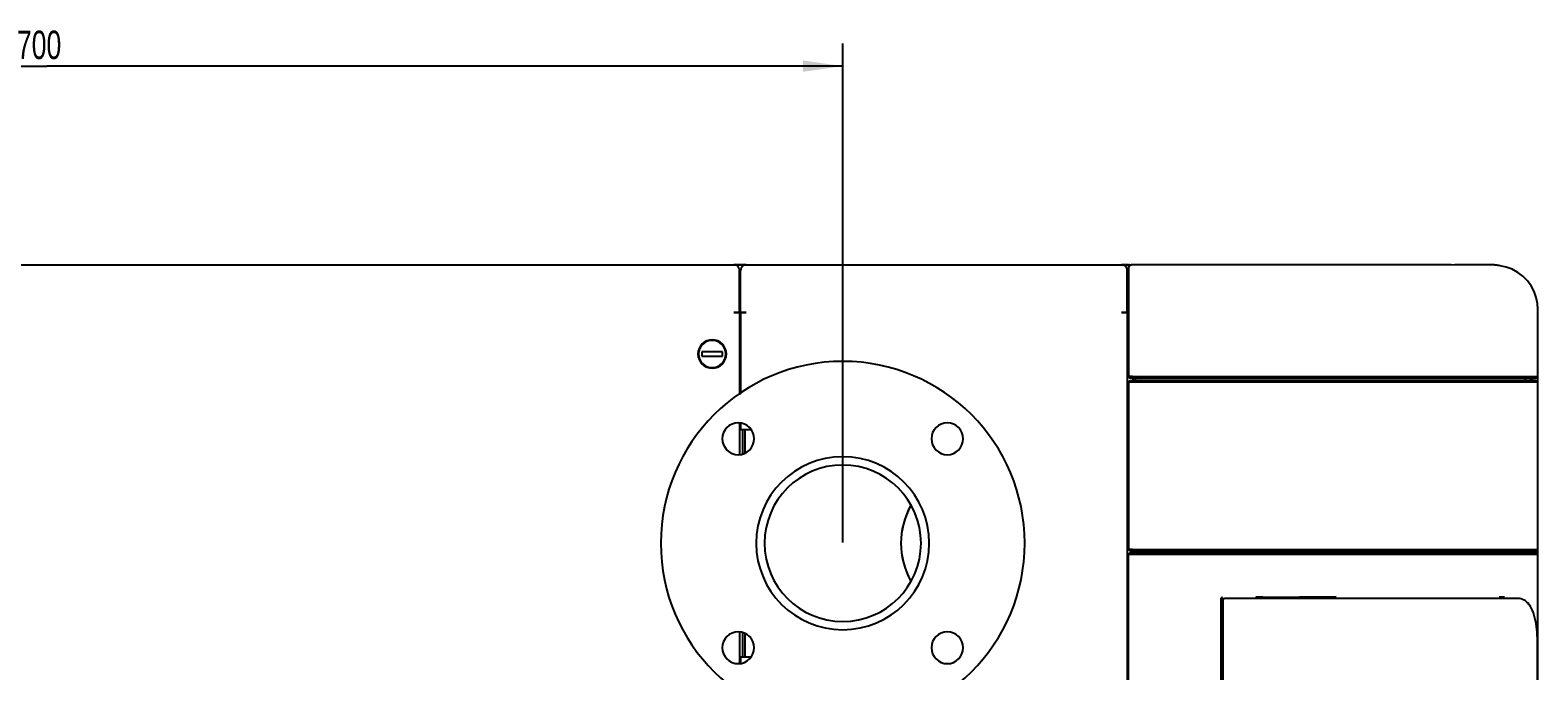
# Model space of a CAD drawing. Extents: x 197 to 960, y 137 to 662.
# Tile 19 of 49: x 586 to 719, y 240 to 296. Entities that reach past the tile are written whole.
import ezdxf

# ---------------------------------------------------------------- set-up
doc = ezdxf.new("R2010")
doc.units = 0
doc.header["$LTSCALE"] = 65.395
doc.header["$MEASUREMENT"] = 0
doc.layers.get('0').update_dxf_attribs({"linetype": 'CONTINUOUS'})
for name, color, linetype in [('127-344632_DXF_CONTINUOUS_LINE', 7, 'CONTINUOUS'), ('127-344633_DXF_CONTINUOUS_LINE', 7, 'CONTINUOUS'), ('127-344641_DXF_CONTINUOUS_LINE', 7, 'CONTINUOUS'), ('127-344646_DXF_CONTINUOUS_LINE', 7, 'CONTINUOUS'), ('127-344660_DXF_CONTINUOUS_LINE', 7, 'CONTINUOUS'), ('133-357614_DXF_DIMENSION', 7, 'CONTINUOUS'), ('133-357738_DXF_CONTINUOUS_LINE', 7, 'CONTINUOUS'), ('133-357816_DXF_CONTINUOUS_LINE', 7, 'CONTINUOUS'), ('133-357871_DXF_CONTINUOUS_LINE', 7, 'CONTINUOUS'), ('133-357918_DXF_CONTINUOUS_LINE', 7, 'CONTINUOUS'), ('133-358078_DXF_CONTINUOUS_LINE', 7, 'CONTINUOUS'), ('133-358082_DXF_CONTINUOUS_LINE', 7, 'CONTINUOUS'), ('133-358250_DXF_CONTINUOUS_LINE', 7, 'CONTINUOUS'), ('86-314702_DXF_CONTINUOUS_LINE', 7, 'CONTINUOUS')]:
    doc.layers.add(name, color=color, linetype=linetype)
doc.styles.get("Standard").update_dxf_attribs({"font": 'txt', "width": 0.7})
doc.dimstyles.get("Standard").update_dxf_attribs({"dimtxt": 0.18, "dimasz": 0.18, "dimexe": 0.18, "dimexo": 0.0625, "dimgap": 0.09, "dimtad": 0, "dimtih": 1, "dimtoh": 1, "dimdec": 4, "dimzin": 0, "dimdsep": 46, "dimtxsty": 'Standard', "dimcen": 0.09, "dimadec": 0, "dimazin": 0, "dimtfac": 1, "dimtdec": 4, "dimtofl": 0, "dimtmove": 0, "dimatfit": 3, "dimfxl": 1, "dimtolj": 1, "dimtzin": 0, "dimarcsym": 0})

# ---------------------------------------------------------------- blocks, each defined once
blk = doc.blocks.new('_FILLED')
at = {"color": 0, "linetype": 'ByBlock'}
blk.add_solid([(0, 0), (-1, 0.143), (-1, -0.143)], dxfattribs=at)
blk = doc.blocks.new('*D6')
at = {"layer": '133-357614_DXF_DIMENSION', "color": 2, "linetype": 'Continuous', "transparency": 16777216}
for p, q in [((517.55, 251.3), (517.55, 295.22)), ((657.55, 251.3), (657.55, 295.22)), ((517.55, 293.22), (587.55, 293.22)), ((657.55, 293.22), (587.55, 293.22))]:
    blk.add_line(p, q, dxfattribs=at)
at = {"layer": '133-357614_DXF_DIMENSION', "color": 2, "linetype": 'Continuous', "transparency": 16777216, "xscale": 3.5, "yscale": 3.5, "zscale": 3.5, "rotation": 180}
blk.add_blockref('_FILLED', (517.55, 293.22), dxfattribs=at)
at = {"layer": '133-357614_DXF_DIMENSION', "color": 2, "linetype": 'Continuous', "transparency": 16777216, "xscale": 3.5, "yscale": 3.5, "zscale": 3.5}
blk.add_blockref('_FILLED', (657.55, 293.22), dxfattribs=at)
at = {"layer": '133-357614_DXF_DIMENSION', "color": 5, "linetype": 'Continuous', "transparency": 16777216, "width": 0.7}
blk.add_text('700', height=2.5, dxfattribs=at).set_placement((584.93, 293.84))

msp = doc.modelspace()

# ---------------------------------------------------------------- linework, layer by layer
at = {"layer": '127-344632_DXF_CONTINUOUS_LINE', "color": 7, "linetype": 'Continuous'}
for p, q in [((682.67138, 275.41446), (682.67007, 275.38383)), ((682.67007, 275.38382), (682.67007, 275.38383)), ((682.67007, 275.38383), (682.67007, 275.36843)), ((682.67007, 275.36843), (682.67007, 275.34418)), ((682.67007, 275.34418), (682.67007, 275.33756)), ((682.67007, 275.24911), (682.67007, 275.33756)), ((682.67007, 275.33756), (682.67007, 271.8401)), ((682.6752, 275.44438), (682.67138, 275.41446)), ((683.07501, 275.74418), (683.07007, 275.74418)), ((710.23013, 275.74418), (683.07501, 275.74418)), ((710.30084, 275.74418), (710.23013, 275.74418)), ((710.47007, 275.74418), (710.30084, 275.74418)), ((710.60843, 275.74418), (710.47007, 275.74418)), ((710.7251, 275.74418), (710.60843, 275.74418)), ((711.03576, 275.74418), (710.7251, 275.74418)), ((714.8582, 275.69704), (711.04069, 275.74415)), ((682.67007, 271.8401), (682.67007, 265.90387)), ((682.67007, 271.8401), (682.67007, 265.90387)), ((718.66782, 265.90387), (718.66782, 271.84011)), ((682.57007, 270.24662), (682.67007, 270.24662)), ((682.57007, 265.20192), (682.67007, 265.20441)), ((682.67007, 265.90387), (682.83007, 265.74387)), ((682.83007, 265.74387), (682.67007, 265.90387)), ((683.03209, 265.74387), (682.83007, 265.74387)), ((683.03209, 265.74387), (683.07929, 265.74387)), ((683.07929, 265.54387), (683.07929, 265.74387)), ((683.07929, 265.74387), (683.27007, 265.74387)), ((683.27007, 265.74387), (683.78589, 265.74387)), ((683.27007, 265.74387), (683.27007, 265.54387)), ((683.78589, 265.74387), (715.82561, 265.74387)), ((715.82561, 265.74387), (716.07929, 265.74387)), ((716.07929, 265.74387), (716.2175, 265.74387)), ((716.2175, 265.74387), (716.82104, 265.74387)), ((716.82104, 265.74387), (717.5925, 265.74387)), ((717.5925, 265.54387), (717.5925, 265.74387)), ((717.5925, 265.74387), (718.50781, 265.74387)), ((718.50782, 265.74387), (718.66782, 265.90387)), ((718.66782, 265.90387), (718.6678, 265.90387)), ((682.57007, 264.6044), (682.67007, 264.60689)), ((682.67007, 264.59344), (682.57007, 264.59102)), ((682.67007, 261.25065), (682.57007, 261.18836)), ((682.57007, 261.14387), (682.67007, 261.14387)), ((682.67007, 260.94387), (682.57007, 260.94387))]:
    msp.add_line(p, q, dxfattribs=at)
for points in [[(682.95828, 275.73659), (682.93826, 275.73191), (682.91772, 275.72584), (682.89683, 275.71827), (682.87585, 275.70913), (682.85501, 275.6984), (682.83447, 275.68606), (682.81439, 275.67206), (682.7949, 275.6564), (682.77618, 275.63905), (682.7584, 275.62003), (682.74172, 275.59936), (682.72634, 275.57708), (682.71244, 275.55326), (682.70018, 275.52796), (682.68977, 275.50129), (682.68139, 275.47339), (682.6752, 275.44438)], [(682.99574, 275.74221), (682.97749, 275.73997), (682.95828, 275.73659)], [(683.03717, 275.74409), (683.02687, 275.74395), (683.01304, 275.74348), (682.99574, 275.74221)], [(683.06927, 275.74418), (683.0598, 275.74417), (683.04789, 275.74415), (683.03717, 275.74409)], [(711.03576, 275.74418), (711.03909, 275.74417), (711.04069, 275.74415)], [(718.66782, 271.84011), (718.63692, 272.32739), (718.52664, 272.87415), (718.33854, 273.39954), (718.07643, 273.89255), (717.74577, 274.34269), (717.35354, 274.74039), (716.90801, 275.07724), (716.41867, 275.34614), (715.89594, 275.54149), (715.35076, 275.65932), (714.8582, 275.69703)], [(683.03371, 265.90387), (682.89483, 265.90387), (682.7768, 265.90387), (682.69782, 265.90387), (682.67007, 265.90387)], [(683.03371, 265.90387), (686.51266, 265.90387), (689.95561, 265.90387), (693.33028, 265.90387), (696.60506, 265.90387), (699.74926, 265.90387), (702.7334, 265.90387), (705.52954, 265.90387), (708.11147, 265.90387), (710.45498, 265.90387), (712.53813, 265.90387), (714.34138, 265.90387), (715.84785, 265.90387), (717.04341, 265.90387), (717.91686, 265.90387), (718.46002, 265.90387), (718.6678, 265.90387)]]:
    msp.add_lwpolyline(points, dxfattribs=at)
at = {"layer": '127-344633_DXF_CONTINUOUS_LINE', "color": 7, "linetype": 'Continuous'}
for p, q in [((682.83007, 250.44387), (682.67007, 250.28387)), ((682.67007, 246.56978), (682.67007, 250.28387)), ((682.83007, 250.44387), (683.07277, 250.44387)), ((683.07277, 250.44387), (717.594, 250.44387)), ((717.594, 250.44387), (717.63219, 250.44387)), ((717.63219, 250.44387), (717.71415, 250.44387)), ((717.71415, 250.44387), (717.97007, 250.44387)), ((717.97007, 250.44387), (718.00889, 250.44387)), ((718.00889, 250.44387), (718.00999, 250.44387)), ((718.00999, 250.44387), (718.01699, 250.44387)), ((718.01699, 250.44387), (718.50781, 250.44387)), ((718.66782, 250.28387), (718.50782, 250.44387)), ((718.6678, 250.28387), (718.66782, 250.28387)), ((718.66782, 221.54815), (718.66782, 250.28387)), ((682.67007, 246.11795), (682.67007, 246.56978)), ((682.67007, 244.96978), (682.67007, 246.11795)), ((690.83664, 166.68568), (690.83664, 246.40206)), ((690.83664, 246.40144), (690.83664, 246.40145)), ((690.92847, 246.49622), (690.92809, 246.49621)), ((693.89572, 246.47964), (693.83756, 246.4793)), ((694.49573, 246.48315), (693.89572, 246.47964)), ((700.92213, 246.52073), (694.49573, 246.48315)), ((715.72612, 246.50822), (715.27785, 246.50822)), ((682.67007, 244.51795), (682.67007, 244.96978)), ((682.67007, 162.80387), (682.67007, 244.51795))]:
    msp.add_line(p, q, dxfattribs=at)
for points in [[(682.67007, 250.28387), (682.6839, 250.28387), (682.72441, 250.28387), (682.78882, 250.28387), (682.87267, 250.28387), (682.97017, 250.28387), (683.07457, 250.28387)], [(683.07457, 250.28387), (685.85738, 250.28387), (688.6211, 250.28387), (691.34917, 250.28387), (694.02525, 250.28387), (696.63331, 250.28387), (699.15773, 250.28387), (701.58338, 250.28387), (703.89574, 250.28387), (706.08094, 250.28387), (708.12592, 250.28387), (710.0184, 250.28387), (711.74706, 250.28387), (713.30154, 250.28387), (714.67253, 250.28387), (715.85181, 250.28387), (716.83233, 250.28387), (717.60821, 250.28387), (718.17479, 250.28387), (718.5287, 250.28387), (718.6678, 250.28387)], [(682.67007, 246.56978), (682.66054, 246.56808), (682.63214, 246.56642), (682.58541, 246.56482), (682.57007, 246.56445)], [(682.67007, 246.11795), (682.66054, 246.11965), (682.63214, 246.12132), (682.58541, 246.12292), (682.57007, 246.12328)], [(690.83663, 246.40144), (690.83668, 246.40426), (690.84086, 246.42901), (690.85176, 246.45234), (690.86808, 246.47158), (690.8877, 246.48533), (690.90841, 246.49334), (690.92809, 246.49621)], [(694.49558, 246.50791), (694.48536, 246.50833), (694.45539, 246.50859), (694.40772, 246.50868), (694.34559, 246.50859), (694.27323, 246.50833), (694.19559, 246.50791), (694.11794, 246.50737), (694.04559, 246.50674), (693.98345, 246.50606), (693.93577, 246.50538), (693.9058, 246.50475), (693.89558, 246.50421)], [(682.67007, 244.96978), (682.66054, 244.96808), (682.63214, 244.96642), (682.58541, 244.96482), (682.57007, 244.96445)], [(682.67007, 244.51795), (682.66054, 244.51965), (682.63214, 244.52132), (682.58541, 244.52292), (682.57007, 244.52328)]]:
    msp.add_lwpolyline(points, dxfattribs=at)
at = {"layer": '127-344641_DXF_CONTINUOUS_LINE', "color": 7, "linetype": 'Continuous'}
for p, q in [((682.67007, 245.61009), (682.57007, 245.55024)), ((682.57007, 245.5014), (682.67007, 245.56125)), ((682.57007, 245.23114), (682.67007, 245.29099))]:
    msp.add_line(p, q, dxfattribs=at)
at = {"layer": '127-344646_DXF_CONTINUOUS_LINE', "color": 7, "linetype": 'Continuous'}
for p, q in [((690.97483, 246.38387), (691.11234, 246.38387)), ((690.97483, 246.38387), (690.97483, 166.70387)), ((693.8299, 246.38387), (691.11234, 246.38387)), ((693.89558, 246.38387), (693.8299, 246.38387)), ((694.49558, 246.38387), (693.89558, 246.38387)), ((694.96779, 246.38387), (694.49558, 246.38387)), ((695.93588, 246.38387), (694.96779, 246.38387)), ((697.47611, 246.38387), (695.93588, 246.38387)), ((715.86724, 246.38387), (697.47611, 246.38387)), ((715.86902, 246.38387), (715.86724, 246.38387)), ((716.94063, 246.38387), (715.86902, 246.38387)), ((716.94067, 246.38387), (716.94063, 246.38387)), ((718.64538, 221.8226), (718.64538, 242.38387))]:
    msp.add_line(p, q, dxfattribs=at)
msp.add_lwpolyline([(718.64538, 242.38387), (718.64293, 242.63336), (718.6351, 242.89427), (718.62185, 243.15287), (718.60302, 243.40959), (718.57828, 243.6648), (718.54713, 243.91866), (718.5089, 244.17114), (718.46279, 244.42155), (718.40843, 244.66621), (718.34589, 244.90077), (718.27534, 245.12176), (718.19714, 245.32653), (718.11175, 245.51327), (718.01974, 245.68089), (717.92151, 245.82936), (717.81667, 245.95992), (717.70482, 246.07337), (717.58599, 246.16976), (717.46083, 246.24868), (717.3306, 246.30964), (717.19728, 246.35228), (717.06317, 246.37675), (716.94067, 246.38387)], dxfattribs=at)
at = {"layer": '127-344660_DXF_CONTINUOUS_LINE', "color": 7, "linetype": 'Continuous'}
for p, q in [((682.67007, 265.43842), (682.67007, 250.70387)), ((682.67007, 265.43842), (682.67007, 250.70387)), ((682.76996, 265.54387), (683.03267, 265.54387)), ((682.77007, 265.53842), (682.77007, 265.54387)), ((683.03267, 265.54387), (717.86992, 265.54387)), ((717.86992, 265.53649), (717.91047, 265.53647)), ((718.26907, 265.53894), (717.97043, 265.54263)), ((718.56339, 265.53531), (718.56781, 265.53524)), ((718.56781, 265.53524), (718.56783, 265.53524)), ((718.66782, 265.434), (718.56783, 265.53524)), ((718.6678, 265.434), (718.66782, 265.434)), ((718.66782, 265.434), (718.66782, 265.434)), ((718.66782, 250.70387), (718.66782, 265.434)), ((682.57007, 260.56331), (682.67007, 260.62951)), ((682.83007, 250.54387), (682.67007, 250.70387)), ((718.50782, 250.54387), (718.66782, 250.70387)), ((718.66782, 250.70387), (718.6678, 250.70387)), ((682.57007, 250.00192), (682.67007, 250.00441)), ((682.57007, 249.4044), (682.67007, 249.40689)), ((682.67007, 249.39344), (682.57007, 249.39102)), ((683.03209, 250.54387), (682.83007, 250.54387)), ((683.03209, 250.54387), (683.07929, 250.54387)), ((683.07929, 250.44387), (683.07929, 250.54387)), ((683.07929, 250.54387), (683.27007, 250.54387)), ((683.27007, 250.54387), (683.87965, 250.54387)), ((683.27007, 250.54387), (683.27007, 250.44387)), ((683.87965, 250.54387), (715.94647, 250.54387)), ((715.94647, 250.54387), (716.07929, 250.54387)), ((716.07929, 250.54387), (716.2175, 250.54387)), ((716.2175, 250.54387), (716.87699, 250.54387)), ((716.87699, 250.54387), (716.89064, 250.54387)), ((716.89064, 250.54387), (717.58949, 250.54387)), ((717.58949, 250.44387), (717.58949, 250.54387)), ((717.58949, 250.54387), (718.50781, 250.54387)), ((682.67007, 246.05065), (682.57007, 245.98836)), ((682.57007, 245.94387), (682.67007, 245.94387)), ((682.67007, 245.74387), (682.57007, 245.74387))]:
    msp.add_line(p, q, dxfattribs=at)
for points in [[(682.77007, 265.54387), (682.73578, 265.50958), (682.70245, 265.47625), (682.67007, 265.44388)], [(682.67007, 265.43842), (682.67145, 265.43803), (682.67559, 265.43764), (682.68245, 265.43725), (682.69199, 265.43688), (682.70413, 265.43651)], [(682.70413, 265.43651), (682.71878, 265.43617), (682.73584, 265.43584), (682.75518, 265.43553), (682.77665, 265.43524), (682.8001, 265.43498), (682.82533, 265.43475), (682.85214, 265.43454), (682.88028, 265.43437), (682.90955, 265.43422), (682.93976, 265.43411), (682.97069, 265.43404), (683.00209, 265.43399), (683.03371, 265.43399)], [(682.77007, 265.53842), (682.77118, 265.53814), (682.77427, 265.53786), (682.77933, 265.53758), (682.78631, 265.53731), (682.79515, 265.53705), (682.80579, 265.5368), (682.81816, 265.53657), (682.83215, 265.53634), (682.84766, 265.53614), (682.86459, 265.53595), (682.88279, 265.53578), (682.90209, 265.53563), (682.92235, 265.53551), (682.94341, 265.5354), (682.96514, 265.53532), (682.98737, 265.53527), (683.00995, 265.53524), (683.03267, 265.53523)], [(683.03267, 265.53523), (684.10581, 265.53548), (685.18073, 265.53571), (686.25671, 265.53592), (687.33287, 265.53612), (688.40773, 265.5363), (689.47969, 265.53646), (690.54718, 265.53661), (691.60892, 265.53675), (692.66365, 265.53687), (693.7101, 265.53699), (694.7467, 265.53709), (695.77187, 265.53719), (696.78417, 265.53728), (697.78294, 265.53735), (698.76771, 265.53742), (699.73785, 265.53749), (700.69219, 265.53754), (701.62942, 265.53759), (702.54843, 265.53763), (703.44883, 265.53767), (704.33044, 265.5377), (705.19283, 265.53772), (706.03472, 265.53774), (706.85461, 265.53775), (707.65122, 265.53776), (708.42426, 265.53776), (709.1737, 265.53775), (709.8993, 265.53774), (710.59998, 265.53772), (711.27448, 265.5377), (711.92173, 265.53767), (712.54145, 265.53764), (713.13354, 265.53759), (713.69781, 265.53754), (714.23359, 265.53749), (714.74012, 265.53743), (715.21669, 265.53736), (715.66301, 265.53728), (716.07883, 265.53719), (716.46387, 265.5371), (716.81763, 265.53699), (717.13954, 265.53688), (717.42913, 265.53675), (717.68616, 265.53661), (717.86992, 265.53649)], [(683.03371, 265.43399), (684.10983, 265.43427), (685.18783, 265.43454), (686.26672, 265.43478), (687.3459, 265.435), (688.42395, 265.43521), (689.49867, 265.4354), (690.56901, 265.43557), (691.63398, 265.43573), (692.6915, 265.43587), (693.74062, 265.436), (694.78029, 265.43612), (695.80837, 265.43623), (696.82341, 265.43633), (697.825, 265.43642), (698.81255, 265.4365), (699.78538, 265.43657), (700.74234, 265.43664), (701.68224, 265.43669), (702.60386, 265.43674), (703.50674, 265.43678), (704.39077, 265.43682), (705.25559, 265.43684), (706.09986, 265.43686), (706.92197, 265.43688), (707.72073, 265.43689), (708.49593, 265.43689), (709.24753, 265.43688), (709.97524, 265.43687), (710.67788, 265.43685), (711.35415, 265.43682), (712.00308, 265.43679), (712.62452, 265.43674), (713.21839, 265.4367), (713.78435, 265.43664), (714.3216, 265.43658), (714.82944, 265.43651), (715.30731, 265.43643), (715.75488, 265.43634), (716.17188, 265.43624), (716.55808, 265.43613), (716.91287, 265.43601), (717.23555, 265.43588), (717.52589, 265.43573), (717.7837, 265.43557), (718.00863, 265.4354), (718.20064, 265.43522), (718.35973, 265.43501), (718.48581, 265.43479), (718.57902, 265.43455), (718.63961, 265.43428), (718.6678, 265.434)], [(717.87004, 265.54387), (717.91472, 265.54332), (717.95932, 265.54277), (717.97043, 265.54263)], [(717.91047, 265.53647), (718.10195, 265.5363), (718.26057, 265.53612), (718.38633, 265.53593), (718.4793, 265.53572), (718.5397, 265.53549), (718.56339, 265.53531)], [(683.03371, 250.70387), (682.89483, 250.70387), (682.7768, 250.70387), (682.69782, 250.70387), (682.67007, 250.70387)], [(683.03371, 250.70387), (686.51266, 250.70387), (689.95561, 250.70387), (693.33028, 250.70387), (696.60506, 250.70387), (699.74926, 250.70387), (702.7334, 250.70387), (705.52954, 250.70387), (708.11147, 250.70387), (710.45498, 250.70387), (712.53813, 250.70387), (714.34138, 250.70387), (715.84785, 250.70387), (717.04341, 250.70387), (717.91686, 250.70387), (718.46002, 250.70387), (718.6678, 250.70387)]]:
    msp.add_lwpolyline(points, dxfattribs=at)
at = {"layer": '133-357738_DXF_CONTINUOUS_LINE', "color": 3, "linetype": 'Continuous'}
for p, q in [((714.47007, 275.74387), (711.37007, 275.74387)), ((714.47007, 275.70183), (714.47007, 275.74387)), ((714.47007, 275.74387), (714.47007, 275.70183)), ((718.67007, 265.434), (718.67007, 265.90387)), ((718.67007, 265.434), (718.67007, 265.90387)), ((718.67007, 250.28387), (718.67007, 250.70387)), ((718.67007, 250.28387), (718.67007, 250.70387))]:
    msp.add_line(p, q, dxfattribs=at)
for start, end in [(85.3980654, 90), (85.3973892, 90), (85.3973892, 90), (85, 85.3980654), (84.6556287, 85.3973892), (84.6556287, 85.3973892), (84.6463281, 85), (79.1305831, 84.6556287), (79.1305831, 84.6556287), (79.1187912, 84.6463281)]:
    msp.add_arc((714.47007, 271.54387), 4.2, start, end, dxfattribs=at)
at = {"layer": '133-357816_DXF_CONTINUOUS_LINE', "color": 7, "linetype": 'Continuous'}
for p, q in [((648.75007, 259.11431), (648.75007, 261.24387)), ((648.75007, 241.24387), (648.75007, 243.37343))]:
    msp.add_line(p, q, dxfattribs=at)
at = {"layer": '133-357871_DXF_CONTINUOUS_LINE', "color": 3, "linetype": 'Continuous'}
for p, q in [((648.77007, 259.11828), (648.77007, 261.24387)), ((648.77007, 241.24387), (648.77007, 243.36945))]:
    msp.add_line(p, q, dxfattribs=at)
at = {"layer": '133-357871_DXF_CONTINUOUS_LINE', "color": 7, "linetype": 'Continuous'}
for p, q in [((648.97007, 259.19403), (648.97007, 261.24387)), ((648.97007, 241.24387), (648.97007, 243.29371))]:
    msp.add_line(p, q, dxfattribs=at)
at = {"layer": '133-357871_DXF_CONTINUOUS_LINE', "color": 3, "linetype": 'Continuous'}
msp.add_arc((648.57007, 270.94387), 0.6, 260.4059318, 270, dxfattribs=at)
at = {"layer": '133-357918_DXF_CONTINUOUS_LINE', "color": 7, "linetype": 'Continuous'}
for centre, radius, start, end in [((657.55007, 251.24387), 16, 0, 180), ((648.35768, 260.43626), 1.4, 90, 270), ((648.35768, 260.43626), 1.4, 270, 90), ((666.74246, 260.43626), 1.4, 0, 180), ((666.74246, 260.43626), 1.4, 180, 0), ((657.55007, 251.24387), 7.61, 0, 180), ((657.55007, 251.24387), 6.88, 90, 270), ((657.55007, 251.24387), 6.88, 270, 90), ((669.55007, 251.24387), 6.88, 151.2884233, 208.7115767), ((669.55007, 251.24387), 6.88, 151.4540479, 208.5459521), ((657.55007, 251.24387), 16, 180, 0), ((657.55007, 251.24387), 7.61, 180, 0), ((648.35768, 242.05148), 1.4, 0, 180), ((666.74246, 242.05148), 1.4, 90, 270), ((666.74246, 242.05148), 1.4, 270, 90), ((648.35768, 242.05148), 1.4, 180, 0)]:
    msp.add_arc(centre, radius, start, end, dxfattribs=at)
at = {"layer": '133-358078_DXF_CONTINUOUS_LINE', "color": 3, "linetype": 'Continuous'}
for p, q in [((648.57007, 274.84387), (648.57007, 275.24387)), ((648.57007, 274.84059), (648.57007, 274.84387)), ((648.57007, 274.64387), (648.57007, 274.84059)), ((648.57007, 273.75), (648.57007, 274.64387)), ((649.07007, 275.74387), (648.77007, 275.74387)), ((648.77007, 275.74387), (649.07007, 275.74387)), ((649.07007, 275.74387), (682.07007, 275.74387)), ((682.41007, 275.74387), (682.07007, 275.74387)), ((682.07007, 275.74387), (682.41007, 275.74387)), ((682.57007, 274.84387), (682.57007, 275.24387)), ((682.57007, 274.84059), (682.57007, 274.84387)), ((682.57007, 274.64387), (682.57007, 274.84059)), ((682.57007, 273.75), (682.57007, 274.64387)), ((648.57007, 273.52895), (648.57007, 273.75)), ((648.57007, 271.54387), (648.57007, 273.52895)), ((682.57007, 273.52895), (682.57007, 273.75)), ((682.57007, 271.54387), (682.57007, 273.52895)), ((648.70282, 271.54387), (648.57007, 271.54387)), ((648.57007, 271.54387), (648.57007, 264.3789)), ((648.57007, 271.54387), (648.70282, 271.54387)), ((648.71652, 271.54387), (648.70282, 271.54387)), ((648.70282, 271.54387), (648.77007, 271.54387)), ((648.77007, 271.54387), (648.71652, 271.54387)), ((648.77618, 271.54387), (648.77007, 271.54387)), ((648.77007, 271.54387), (649.07007, 271.54387)), ((648.84308, 271.54387), (648.77618, 271.54387)), ((648.84972, 271.54387), (648.84308, 271.54387)), ((649.07007, 271.54387), (648.84972, 271.54387)), ((682.07007, 271.54387), (682.37007, 271.54387)), ((682.37007, 271.54387), (682.07007, 271.54387)), ((682.37007, 271.54387), (682.37445, 271.54387)), ((682.47007, 271.54387), (682.37007, 271.54387)), ((682.37445, 271.54387), (682.46675, 271.54387)), ((682.46675, 271.54387), (682.47007, 271.54387)), ((682.54983, 271.54387), (682.47007, 271.54387)), ((682.47007, 271.54387), (682.53201, 271.54387)), ((682.53201, 271.54387), (682.56579, 271.54387)), ((682.56051, 271.54387), (682.54983, 271.54387)), ((682.57007, 271.54387), (682.56051, 271.54387)), ((682.56579, 271.54387), (682.57007, 271.54387)), ((682.57007, 271.54387), (682.57007, 141.54387)), ((682.57007, 271.54387), (682.57007, 141.54387)), ((648.57007, 261.79401), (648.57007, 261.24387)), ((648.57007, 261.24387), (648.75007, 261.24387)), ((648.75007, 261.24387), (648.77007, 261.24387)), ((648.77007, 261.24387), (648.97007, 261.24387)), ((648.97007, 261.24387), (649.07007, 261.24387)), ((649.07007, 261.24387), (649.46947, 261.24387)), ((648.57007, 241.24387), (648.57007, 240.69373)), ((648.57007, 241.24387), (648.75007, 241.24387)), ((648.75007, 241.24387), (648.77007, 241.24387)), ((648.77007, 241.24387), (648.97007, 241.24387)), ((648.97007, 241.24387), (649.07007, 241.24387)), ((649.07007, 241.24387), (649.46947, 241.24387))]:
    msp.add_line(p, q, dxfattribs=at)
at = {"layer": '133-358078_DXF_CONTINUOUS_LINE', "color": 7, "linetype": 'Continuous'}
for p, q in [((648.77007, 275.74387), (648.77007, 275.64316)), ((682.41007, 275.74387), (682.41007, 275.61029))]:
    msp.add_line(p, q, dxfattribs=at)
at = {"layer": '133-358078_DXF_CONTINUOUS_LINE', "color": 3, "linetype": 'Continuous'}
for points in [[(682.57007, 274.84387), (682.57007, 274.87745), (682.57007, 274.9881), (682.57007, 275.07949), (682.57007, 275.1511), (682.57007, 275.20254), (682.57007, 275.23352), (682.57007, 275.24387)], [(682.57007, 274.64387), (682.57007, 274.74816), (682.57007, 274.84387)], [(682.57007, 273.75), (682.57007, 273.85078), (682.57007, 274.06051), (682.57007, 274.25616), (682.57007, 274.43664), (682.57007, 274.60095), (682.57007, 274.64387)], [(682.57007, 273.52895), (682.57007, 273.62815), (682.57007, 273.75)], [(682.57007, 271.54387), (682.57007, 271.82037), (682.57007, 272.09532), (682.57007, 272.36719), (682.57007, 272.63446), (682.57007, 272.89563), (682.57007, 273.14924), (682.57007, 273.39387), (682.57007, 273.52895)]]:
    msp.add_lwpolyline(points, dxfattribs=at)
for centre, start, end in [((649.07007, 275.24387), 171.7947807, 180), ((649.07007, 275.24387), 171.7955386, 180), ((649.07007, 275.24387), 169.253345, 171.7947807), ((649.07007, 275.24387), 163.466996, 169.253345), ((649.07007, 275.24387), 163.4669805, 169.2533021), ((649.07007, 275.24387), 160.6536322, 163.466996), ((649.07007, 275.24387), 154.7256121, 160.6536322), ((649.07007, 275.24387), 154.7255866, 160.6536129), ((649.07007, 275.24387), 152.3615911, 154.7256121), ((649.07007, 275.24387), 144.1699897, 152.3615911), ((649.07007, 275.24387), 144.1700371, 152.3615807), ((649.07007, 275.24387), 143.018606, 144.1699897), ((649.07007, 275.24387), 143.0202349, 144.1700371), ((649.07007, 275.24387), 137.260489, 143.018606), ((649.07007, 275.24387), 135.687024, 137.260489), ((649.07007, 275.24387), 135, 135.687024), ((649.07007, 275.24387), 134.2025945, 135), ((649.07007, 275.24387), 126.8659891, 134.2025945), ((649.07007, 275.24387), 126.8698976, 134.1996264), ((649.07007, 275.24387), 126.3395095, 126.8698976), ((649.07007, 275.24387), 126.3420492, 126.8659891), ((649.07007, 275.24387), 126, 126.3420492), ((649.07007, 275.24387), 125.0034465, 126), ((649.07007, 275.24387), 118.1699813, 125.0034465), ((649.07007, 275.24387), 118.1699754, 124.9982343), ((649.07007, 275.24387), 116.1264577, 118.1699813), ((649.07007, 275.24387), 116.1264623, 118.1699754), ((649.07007, 275.24387), 108.1745968, 116.1264577), ((649.07007, 275.24387), 108.1746051, 116.1264623), ((649.07007, 275.24387), 107.3329649, 108.1745968), ((649.07007, 275.24387), 107.3329918, 108.1746051), ((649.07007, 275.24387), 100.0959529, 107.3329649), ((649.07007, 275.24387), 100.0960499, 107.3329918), ((649.07007, 275.24387), 98.00714, 100.0959529), ((649.07007, 275.24387), 98.0060958, 100.0960499), ((649.07007, 275.24387), 90, 98.00714), ((649.07007, 275.24387), 90, 98.0060958), ((682.07007, 275.24387), 83.3093741, 90), ((682.07007, 275.24387), 83.3087558, 90), ((682.07007, 275.24387), 37.2460985, 83.3093741), ((682.07007, 275.24387), 37.5, 83.3087558), ((682.07007, 275.24387), 37.244702, 37.5), ((682.07007, 275.24387), 36.8698976, 37.2460985), ((682.07007, 275.24387), 36.8719537, 37.244702), ((682.07007, 275.24387), 30.6454611, 36.8719537), ((682.07007, 275.24387), 30.6455494, 36.8698976), ((682.07007, 275.24387), 28.9958993, 30.6455494), ((682.07007, 275.24387), 28.9956051, 30.6454611), ((682.07007, 275.24387), 23.4460344, 28.9958993), ((682.07007, 275.24387), 23.4453276, 28.9956051), ((682.07007, 275.24387), 22.1095462, 23.4460344), ((682.07007, 275.24387), 22.1091895, 23.4453276), ((682.07007, 275.24387), 15.5167774, 22.1095462), ((682.07007, 275.24387), 15.5164652, 22.1091895), ((682.07007, 275.24387), 13.9943479, 15.5167774), ((682.07007, 275.24387), 13.9922626, 15.5164652), ((682.07007, 275.24387), 11.2237959, 13.9922626), ((682.07007, 275.24387), 8.7407266, 11.2237959), ((682.07007, 275.24387), 6.7474771, 8.7407266), ((682.07007, 275.24387), 0, 6.7474771), ((682.07007, 275.24387), 0, 6.7459031)]:
    msp.add_arc(centre, 0.5, start, end, dxfattribs=at)
at = {"layer": '133-358082_DXF_CONTINUOUS_LINE', "color": 3, "linetype": 'Continuous'}
for p, q in [((526.97007, 275.74387), (647.97007, 275.74387)), ((648.31007, 275.74387), (647.97007, 275.74387)), ((647.97007, 275.74387), (648.31007, 275.74387)), ((648.47007, 274.84387), (648.47007, 275.24387)), ((648.47007, 274.84059), (648.47007, 274.84387)), ((648.47007, 274.64387), (648.47007, 274.84387)), ((648.47007, 274.64138), (648.47007, 274.64387)), ((648.47007, 273.63288), (648.47007, 274.64138)), ((648.47007, 273.40149), (648.47007, 273.63288)), ((648.47007, 272.64387), (648.47007, 273.40149)), ((648.47007, 271.54387), (648.47007, 272.64387)), ((648.27007, 271.54387), (647.97007, 271.54387)), ((647.97007, 271.54387), (648.27007, 271.54387)), ((648.37007, 271.54387), (648.27007, 271.54387)), ((648.27007, 271.54387), (648.34795, 271.54387)), ((648.34795, 271.54387), (648.3907, 271.54387)), ((648.44656, 271.54387), (648.37007, 271.54387)), ((648.3907, 271.54387), (648.42489, 271.54387)), ((648.42489, 271.54387), (648.46498, 271.54387)), ((648.46051, 271.54387), (648.44656, 271.54387)), ((648.47007, 271.54387), (648.46051, 271.54387)), ((648.46498, 271.54387), (648.47007, 271.54387)), ((648.47007, 271.54387), (648.47007, 264.31606)), ((648.47007, 271.54387), (648.47007, 264.31606)), ((648.47007, 261.8139), (648.47007, 259.05861)), ((648.47007, 261.8139), (648.47007, 259.05861)), ((648.47007, 243.42912), (648.47007, 240.67383)), ((648.47007, 243.42912), (648.47007, 240.67383))]:
    msp.add_line(p, q, dxfattribs=at)
at = {"layer": '133-358082_DXF_CONTINUOUS_LINE', "color": 7, "linetype": 'Continuous'}
msp.add_line((648.31007, 275.74387), (648.31007, 275.60933), dxfattribs=at)
at = {"layer": '133-358082_DXF_CONTINUOUS_LINE', "color": 3, "linetype": 'Continuous'}
for points in [[(648.47007, 274.84387), (648.47007, 274.96222), (648.47007, 275.06278), (648.47007, 275.14164), (648.47007, 275.19831), (648.47007, 275.23246), (648.47007, 275.24387)], [(648.47007, 274.64387), (648.47007, 274.69864), (648.47007, 274.84059)], [(648.47007, 273.63288), (648.47007, 273.71867), (648.47007, 273.94683), (648.47007, 274.16016), (648.47007, 274.35737), (648.47007, 274.53723), (648.47007, 274.64387)], [(648.47007, 273.40149), (648.47007, 273.47711), (648.47007, 273.63288)], [(648.47007, 272.64387), (648.47007, 272.68723), (648.47007, 272.9598), (648.47007, 273.22363), (648.47007, 273.40149)], [(648.47007, 271.54387), (648.47007, 271.83417), (648.47007, 272.12268), (648.47007, 272.40762), (648.47007, 272.64387)]]:
    msp.add_lwpolyline(points, dxfattribs=at)
for centre, radius, start, end in [((647.97007, 275.24387), 0.5, 82.4865706, 90), ((647.97007, 275.24387), 0.5, 82.486107, 90), ((647.97007, 275.24387), 0.5, 80.1190397, 82.4865706), ((647.97007, 275.24387), 0.5, 80.1191085, 82.486107), ((647.97007, 275.24387), 0.5, 74.901738, 80.1190397), ((647.97007, 275.24387), 0.5, 74.9017562, 80.1191085), ((647.97007, 275.24387), 0.5, 72.2123267, 74.901738), ((647.97007, 275.24387), 0.5, 72.2123543, 74.9017562), ((647.97007, 275.24387), 0.5, 67.1258982, 72.2123267), ((647.97007, 275.24387), 0.5, 67.1259322, 72.2123543), ((647.97007, 275.24387), 0.5, 64.5885874, 67.1259322), ((647.97007, 275.24387), 0.5, 64.5885695, 67.1258982), ((647.97007, 275.24387), 0.5, 58.454135, 64.5885695), ((647.97007, 275.24387), 0.5, 58.4541519, 64.5885874), ((647.97007, 275.24387), 0.5, 57.0591895, 58.454135), ((647.97007, 275.24387), 0.5, 57.0591927, 58.4541519), ((647.97007, 275.24387), 0.5, 49.5566049, 57.0591895), ((647.97007, 275.24387), 0.5, 49.5566082, 57.0591927), ((647.97007, 275.24387), 0.5, 47.476671, 49.5566049), ((647.97007, 275.24387), 0.5, 47.476678, 49.5566082), ((647.97007, 275.24387), 0.5, 42.0027599, 47.476671), ((647.97007, 275.24387), 0.5, 42.0009811, 47.476678), ((647.97007, 275.24387), 0.5, 39.3584137, 42.0027599), ((647.97007, 275.24387), 0.5, 40.9090909, 42.0009811), ((647.97007, 275.24387), 0.5, 39.3518895, 40.9090909), ((647.97007, 275.24387), 0.5, 36.8700297, 39.3518895), ((647.97007, 275.24387), 0.5, 34.2047292, 36.8698976), ((647.97007, 275.24387), 0.5, 34.20808, 36.8700297), ((647.97007, 275.24387), 0.5, 32.7272727, 34.20808), ((647.97007, 275.24387), 0.5, 31.8029451, 34.2047292), ((647.97007, 275.24387), 0.5, 31.8027457, 32.7272727), ((647.97007, 275.24387), 0.5, 25.5863443, 31.8029451), ((647.97007, 275.24387), 0.5, 25.5849952, 31.8027457), ((647.97007, 275.24387), 0.5, 24.3374413, 25.5863443), ((647.97007, 275.24387), 0.5, 24.337158, 25.5849952), ((647.97007, 275.24387), 0.5, 16.9087041, 24.337158), ((647.97007, 275.24387), 0.5, 14.8482506, 16.9087894), ((647.97007, 275.24387), 0.5, 14.8448606, 16.9087041), ((647.97007, 275.24387), 0.5, 11.2213495, 14.8448606), ((647.97007, 275.24387), 0.5, 9.1944333, 11.2213495), ((647.97007, 275.24387), 0.5, 8.1818182, 9.1944333), ((647.97007, 275.24387), 0.5, 7.280984, 8.1818182), ((647.97007, 275.24387), 0.5, 0, 7.280984), ((647.97007, 275.24387), 0.5, 0, 7.2788459), ((646.07007, 267.89387), 1.25, 90, 270), ((646.07007, 267.89387), 1.25, 270, 90)]:
    msp.add_arc(centre, radius, start, end, dxfattribs=at)
at = {"layer": '133-358250_DXF_CONTINUOUS_LINE', "color": 3, "linetype": 'Continuous'}
for p, q in [((648.31007, 275.74387), (648.37007, 275.74387)), ((648.37007, 275.74387), (648.31007, 275.74387)), ((648.37007, 275.74387), (648.77007, 275.74387)), ((648.77007, 275.74387), (648.37007, 275.74387)), ((682.41007, 275.74387), (682.47007, 275.74387)), ((682.47007, 275.74387), (682.41007, 275.74387)), ((682.47007, 275.74387), (682.67007, 275.74387)), ((682.67007, 275.74387), (682.47007, 275.74387)), ((682.67007, 275.74387), (682.77007, 275.74387)), ((682.71637, 275.57155), (682.73643, 275.65508)), ((682.73643, 275.65508), (682.76733, 275.71925)), ((682.77007, 275.74387), (682.74433, 275.74387)), ((682.76733, 275.71925), (682.81504, 275.74387)), ((682.81504, 275.74387), (682.89767, 275.74387)), ((682.93172, 275.74387), (682.89767, 275.74387)), ((682.89767, 275.74387), (682.93172, 275.74387)), ((683.02444, 275.74387), (682.93172, 275.74387)), ((682.96559, 275.72841), (682.93172, 275.74387)), ((683.02444, 275.74387), (682.93172, 275.74387)), ((648.47007, 270.74387), (648.57007, 270.74387)), ((682.57007, 270.74387), (682.67007, 270.74387))]:
    msp.add_line(p, q, dxfattribs=at)
at = {"layer": '133-358250_DXF_CONTINUOUS_LINE', "color": 7, "linetype": 'Continuous'}
msp.add_line((682.81504, 275.67252), (682.81504, 275.74387), dxfattribs=at)
at = {"layer": '86-314702_DXF_CONTINUOUS_LINE', "color": 7, "linetype": 'Continuous'}
for p, q in [((645.17007, 268.09387), (645.17007, 267.69387)), ((646.97007, 268.09387), (645.17007, 268.09387)), ((646.97007, 267.69387), (646.97007, 268.09387)), ((645.17007, 267.69387), (646.97007, 267.69387))]:
    msp.add_line(p, q, dxfattribs=at)
for start, end in [(0, 180), (180, 0)]:
    msp.add_arc((646.07007, 267.89387), 1.2, start, end, dxfattribs=at)

# ---------------------------------------------------------------- dimensions: what is measured, and where the dimension line sits
at = {"layer": '133-357614_DXF_DIMENSION', "color": 2, "linetype": 'Continuous'}
dim = msp.add_linear_dim(base=(657.55007, 293.21642), p1=(517.55007, 251.30387), p2=(657.55007, 251.30387), dimstyle='Standard', dxfattribs=at)
dim.commit()
dim.dimension.update_dxf_attribs({"geometry": '*D6', "text_midpoint": (587.55007, 295.09142), "dimtype": 128})

doc.saveas('drawing.dxf')
